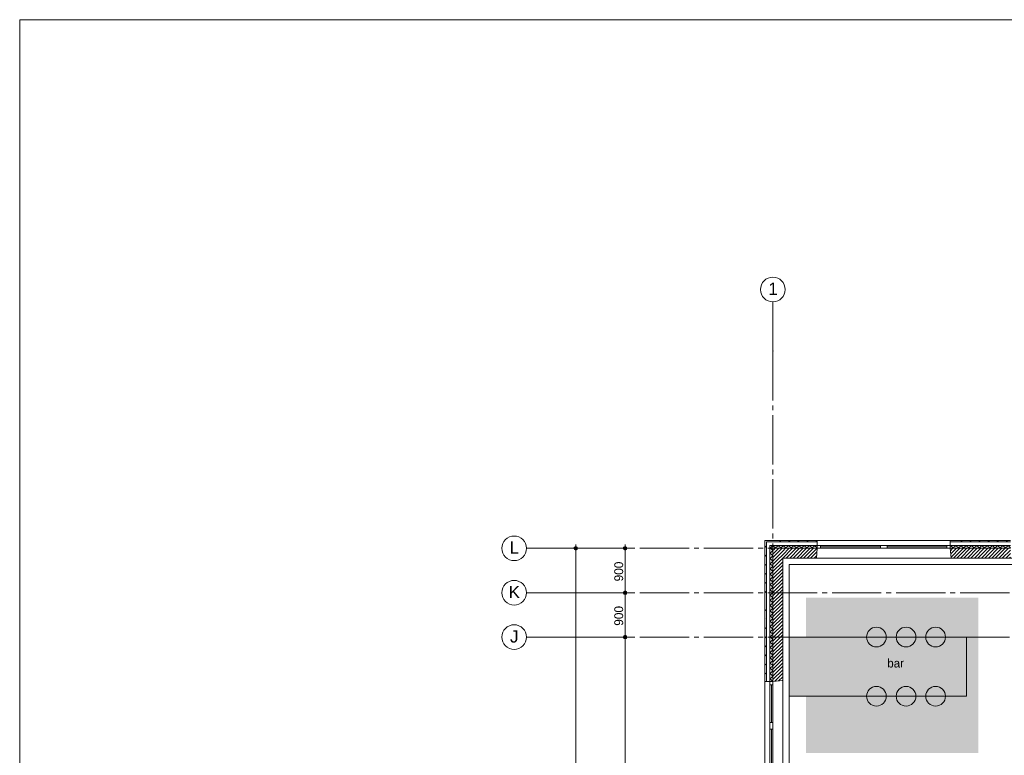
# Paper-space layout '19061B VOn 012b Plattegrond tweede verdieping' of a CAD drawing. Header units: millimetres. Extents: x 10 to 1052, y 0 to 594.
# Tile 11 of 50: x 10 to 210, y 435 to 584. Entities that reach past the tile are written whole.
import ezdxf
from ezdxf.xclip import XClip

# ---------------------------------------------------------------- set-up
doc = ezdxf.new("R2010")
doc.units = ezdxf.units.MM
doc.header["$MEASUREMENT"] = 0
doc.header["$XCLIPFRAME"] = 0
doc.linetypes.add('B0204', pattern=[13, 10, -1, 1, -1])
for name, color, linetype in [('21 Buitenwanden', 7, 'Continuous'), ('21 Buitenwanden Doorsnede-arcering', 7, 'Continuous'), ('21 Buitenwanden Laagscheidingslijnen', 7, 'Continuous'), ('21 Buitenwanden Ramen', 7, 'Continuous'), ('23 Vloeren', 7, 'Continuous'), ('67 Radiatoren - lijn', 7, 'Continuous'), ('82 Interieur', 7, 'Continuous'), ('A Maatvoering', 7, 'Continuous'), ('A Maatvoering 2D arcering', 7, 'Continuous'), ('A Stramien', 7, 'Continuous'), ('New_79 Vaste inrichting', 7, 'Continuous'), ('New_79 Vaste inrichting 2D arcering', 7, 'Continuous'), ('New_82 Interieur', 7, 'Continuous'), ('New_82 Interieur 2D arcering', 7, 'Continuous')]:
    doc.layers.add(name, color=color, linetype=linetype)
doc.styles.add('GENERATED_STYLE_4', font='txt')
doc.styles.add('GENERATED_STYLE_5', font='txt')
pattern_1 = [(45, (162.7604, 134.7577), (-1.838478, 1.838478), []), (45, (161.8411, 135.677), (-1.838478, 1.838478), [1.95, -0.65, 0, -0.65])]
pattern_2 = [(315, (162.7604, 134.7577), (0.5303301, 0.5303301), []), (45, (162.7604, 134.7577), (-0.5303301, 0.5303301), [])]
pattern_3 = [(45, (162.76037, 134.7577), (-0.3535534, 0.3535534), [])]
pattern_4 = [(225, (162.7604, 134.7577), (-0.5303301, 0.5303301), []), (315, (162.7604, 134.7577), (0.5303301, 0.5303301), [])]

# ---------------------------------------------------------------- blocks, each defined once
blk = doc.blocks.new('Drawing_2_1', base_point=(162.76, 134.76))
at = {"layer": '21 Buitenwanden Doorsnede-arcering', "linetype": 'Continuous', "lineweight": 0, "true_color": 0x000000}
h = blk.add_hatch(dxfattribs=at)
h.set_pattern_fill('160_Natuursteen_0001', color=18, style=0, pattern_type=2)
h.set_pattern_definition(pattern_1)
h.paths.add_polyline_path([(161.46, 478.36), (161.16, 478.36), (161.46, 478.06)])
h = blk.add_hatch(dxfattribs=at)
h.set_pattern_fill('160_Natuursteen_0001', color=18, style=0, pattern_type=2)
h.set_pattern_definition(pattern_1)
h.paths.add_polyline_path([(161.46, 478.06), (161.16, 478.36), (161.16, 478.06)])
h = blk.add_hatch(dxfattribs=at)
h.set_pattern_fill('160_Natuursteen_0001', color=18, style=0, pattern_type=2)
h.set_pattern_definition(pattern_1)
h.paths.add_polyline_path([(161.46, 478.06), (161.16, 478.06), (161.16, 449.76), (161.46, 449.76)])
h = blk.add_hatch(dxfattribs=at)
h.set_pattern_fill('160_Natuursteen_0001', color=18, style=0, pattern_type=2)
h.set_pattern_definition(pattern_1)
h.paths.add_polyline_path([(161.46, 478.06), (171.76, 478.06), (171.76, 478.36), (161.46, 478.36)])
h = blk.add_hatch(dxfattribs=at)
h.set_pattern_fill('160_Natuursteen_0001', color=18, style=0, pattern_type=2)
h.set_pattern_definition(pattern_1)
h.paths.add_polyline_path([(210.96, 478.36), (198.76, 478.36), (198.76, 478.06), (210.96, 478.06)])
h = blk.add_hatch(dxfattribs=at)
h.set_pattern_fill('415_Isolatie_ruit_0001', color=18, style=0, pattern_type=2)
h.set_pattern_definition(pattern_2)
h.paths.add_polyline_path([(162.76, 477.36), (162.16, 477.36), (162.76, 476.76)])
h = blk.add_hatch(dxfattribs=at)
h.set_pattern_fill('415_Isolatie_ruit_0001', color=18, style=0, pattern_type=2)
h.set_pattern_definition(pattern_2)
h.paths.add_polyline_path([(162.76, 476.76), (162.16, 477.36), (162.16, 476.76)])
h = blk.add_hatch(dxfattribs=at)
h.set_pattern_fill('415_Isolatie_ruit_0001', color=18, style=0, pattern_type=2)
h.set_pattern_definition(pattern_2)
h.paths.add_polyline_path([(162.16, 449.76), (162.76, 449.76), (162.76, 476.76), (162.16, 476.76)])
h = blk.add_hatch(dxfattribs=at)
h.set_pattern_fill('415_Isolatie_ruit_0001', color=18, style=0, pattern_type=2)
h.set_pattern_definition(pattern_4)
h.paths.add_polyline_path([(162.76, 477.36), (162.76, 476.76), (171.76, 476.76), (171.76, 477.36)])
h = blk.add_hatch(dxfattribs=at)
h.set_pattern_fill('220_Gewapend_beton___pre_2B', color=18, style=0, pattern_type=2)
h.set_pattern_definition(pattern_3)
h.paths.add_polyline_path([(164.76, 476.76), (162.76, 476.76), (164.76, 474.76)])
h = blk.add_hatch(dxfattribs=at)
h.set_pattern_fill('220_Gewapend_beton___pre_2B', color=18, style=0, pattern_type=2)
h.set_pattern_definition(pattern_3)
h.paths.add_polyline_path([(164.76, 474.76), (162.76, 476.76), (162.76, 474.76)])
h = blk.add_hatch(dxfattribs=at)
h.set_pattern_fill('220_Gewapend_beton___pre_2B', color=18, style=0, pattern_type=2)
h.set_pattern_definition(pattern_3)
h.paths.add_polyline_path([(164.76, 474.76), (171.59, 474.76), (171.76, 476.76), (164.76, 476.76)])
h = blk.add_hatch(dxfattribs=at)
h.set_pattern_fill('415_Isolatie_ruit_0001', color=18, style=0, pattern_type=2)
h.set_pattern_definition(pattern_4)
h.paths.add_polyline_path([(198.76, 477.36), (198.76, 476.76), (210.96, 476.76), (210.96, 477.36)])
h = blk.add_hatch(dxfattribs=at)
h.set_pattern_fill('220_Gewapend_beton___pre_2B', color=18, style=0, pattern_type=2)
h.set_pattern_definition(pattern_3)
h.paths.add_polyline_path([(210.96, 476.76), (198.76, 476.76), (198.94, 474.76), (210.96, 474.76)])
h = blk.add_hatch(dxfattribs=at)
h.set_pattern_fill('220_Gewapend_beton___pre_2B', color=18, style=0, pattern_type=2)
h.set_pattern_definition(pattern_3)
h.paths.add_polyline_path([(162.76, 449.76), (164.76, 449.93), (164.76, 474.76), (162.76, 474.76)])
at = {"layer": 'A Maatvoering 2D arcering', "linetype": 'Continuous', "lineweight": 0, "true_color": 0x000000}
for points in [[(122.39, 476.76), (122.41, 476.61), (122.5, 476.49), (122.62, 476.41), (122.76, 476.38), (122.9, 476.41), (123.03, 476.49), (123.11, 476.61), (123.14, 476.76), (123.11, 476.9), (123.03, 477.02), (122.9, 477.1), (122.76, 477.13), (122.62, 477.1), (122.5, 477.02), (122.41, 476.9)], [(132.39, 476.76), (132.41, 476.61), (132.5, 476.49), (132.62, 476.41), (132.76, 476.38), (132.9, 476.41), (133.03, 476.49), (133.11, 476.61), (133.14, 476.76), (133.11, 476.9), (133.03, 477.02), (132.9, 477.1), (132.76, 477.13), (132.62, 477.1), (132.5, 477.02), (132.41, 476.9)], [(132.39, 467.76), (132.41, 467.61), (132.5, 467.49), (132.62, 467.41), (132.76, 467.38), (132.9, 467.41), (133.03, 467.49), (133.11, 467.61), (133.14, 467.76), (133.11, 467.9), (133.03, 468.02), (132.9, 468.1), (132.76, 468.13), (132.62, 468.1), (132.5, 468.02), (132.41, 467.9)], [(132.39, 458.76), (132.41, 458.61), (132.5, 458.49), (132.62, 458.41), (132.76, 458.38), (132.9, 458.41), (133.03, 458.49), (133.11, 458.61), (133.14, 458.76), (133.11, 458.9), (133.03, 459.02), (132.9, 459.1), (132.76, 459.13), (132.62, 459.1), (132.5, 459.02), (132.41, 458.9)]]:
    blk.add_hatch(color=18, dxfattribs=at).paths.add_polyline_path(points)
at = {"layer": 'New_79 Vaste inrichting 2D arcering', "linetype": 'Continuous', "lineweight": 0, "true_color": 0xffffff}
blk.add_hatch(color=7, dxfattribs=at).paths.add_polyline_path([(166.06, 458.76), (166.06, 446.76), (202.06, 446.76), (202.06, 458.76)])
at = {"layer": 'New_82 Interieur 2D arcering', "linetype": 'Continuous', "lineweight": 0, "true_color": 0xc9b395}
blk.add_hatch(color=253, dxfattribs=at).paths.add_polyline_path([(204.46, 466.76), (169.46, 466.76), (169.46, 435.26), (204.46, 435.26)])
at = {"layer": '21 Buitenwanden', "color": 2, "linetype": 'Continuous', "lineweight": 0}
for p, q in [((171.76, 478.36), (171.76, 478.06)), ((198.76, 478.36), (198.76, 478.06)), ((161.16, 449.76), (161.46, 449.76))]:
    blk.add_line(p, q, dxfattribs=at)
at = {"layer": '21 Buitenwanden', "color": 9, "linetype": 'Continuous', "lineweight": 0}
for p, q in [((171.76, 478.06), (171.76, 477.36)), ((198.76, 478.06), (198.76, 477.36)), ((161.46, 449.76), (162.16, 449.76))]:
    blk.add_line(p, q, dxfattribs=at)
at = {"layer": '21 Buitenwanden', "color": 3, "linetype": 'Continuous', "lineweight": 0}
for p, q in [((171.76, 476.76), (171.59, 474.76)), ((198.76, 476.76), (198.94, 474.76)), ((162.76, 449.76), (164.76, 449.93))]:
    blk.add_line(p, q, dxfattribs=at)
at = {"layer": '21 Buitenwanden', "color": 1, "linetype": 'Continuous', "lineweight": 0}
for p, q in [((171.76, 477.36), (171.76, 476.76)), ((198.76, 477.36), (198.76, 476.76)), ((162.16, 449.76), (162.76, 449.76))]:
    blk.add_line(p, q, dxfattribs=at)
at = {"layer": '21 Buitenwanden', "color": 2, "linetype": 'Continuous', "lineweight": 0, "flags": 128}
for points in [[(161.16, 478.36), (161.46, 478.36)], [(161.16, 478.36), (161.16, 449.76)], [(171.76, 478.36), (161.46, 478.36)], [(210.96, 478.36), (198.76, 478.36)]]:
    blk.add_lwpolyline(points, dxfattribs=at)
at = {"layer": '21 Buitenwanden', "color": 3, "linetype": 'Continuous', "lineweight": 0, "flags": 128}
for points in [[(164.76, 449.93), (164.76, 474.76)], [(164.76, 474.76), (171.59, 474.76)], [(198.94, 474.76), (210.96, 474.76)]]:
    blk.add_lwpolyline(points, dxfattribs=at)
at = {"layer": '21 Buitenwanden Laagscheidingslijnen', "color": 2, "linetype": 'Continuous', "lineweight": 0}
for p, q in [((162.16, 478.06), (161.46, 478.06)), ((161.46, 478.06), (161.46, 477.36)), ((162.16, 478.06), (161.46, 478.06)), ((171.76, 478.06), (162.16, 478.06)), ((210.96, 478.06), (198.76, 478.06)), ((161.46, 477.36), (161.46, 449.76))]:
    blk.add_line(p, q, dxfattribs=at)
at = {"layer": '21 Buitenwanden Laagscheidingslijnen', "color": 1, "linetype": 'Continuous', "lineweight": 0}
for p, q in [((162.76, 477.36), (162.16, 477.36)), ((162.16, 477.36), (162.16, 476.76)), ((162.76, 477.36), (162.16, 477.36)), ((162.16, 476.76), (162.16, 449.76)), ((171.76, 477.36), (162.76, 477.36)), ((210.96, 477.36), (198.76, 477.36))]:
    blk.add_line(p, q, dxfattribs=at)
at = {"layer": '21 Buitenwanden Laagscheidingslijnen', "color": 3, "linetype": 'Continuous', "lineweight": 0}
for p, q in [((164.76, 476.76), (162.76, 476.76)), ((162.76, 476.76), (162.76, 474.76)), ((164.76, 476.76), (162.76, 476.76)), ((171.76, 476.76), (164.76, 476.76)), ((210.96, 476.76), (198.76, 476.76)), ((162.76, 474.76), (162.76, 449.76))]:
    blk.add_line(p, q, dxfattribs=at)
at = {"layer": '21 Buitenwanden Ramen', "color": 9, "linetype": 'Continuous', "lineweight": 0}
for p, q in [((185.26, 478.36), (171.76, 478.36)), ((171.76, 478.06), (171.76, 477.36)), ((198.76, 478.36), (185.26, 478.36)), ((198.76, 478.06), (198.76, 477.36)), ((185.93, 477.36), (198.09, 477.36)), ((198.09, 477.06), (185.93, 477.06)), ((198.09, 476.76), (185.93, 476.76)), ((185.26, 474.76), (171.59, 474.76)), ((198.94, 474.76), (185.26, 474.76)), ((161.16, 449.76), (161.16, 440.76)), ((161.46, 449.76), (162.16, 449.76)), ((164.76, 449.93), (164.76, 440.76)), ((162.16, 449.09), (162.16, 441.43)), ((162.46, 449.09), (162.46, 441.43)), ((162.76, 441.43), (162.76, 449.09)), ((161.16, 440.76), (161.16, 427.26)), ((164.76, 440.76), (164.76, 427.08))]:
    blk.add_line(p, q, dxfattribs=at)
at = {"layer": '21 Buitenwanden Ramen', "color": 2, "linetype": 'Continuous', "lineweight": 0}
for p, q in [((171.76, 478.36), (171.76, 478.06)), ((198.76, 478.36), (198.76, 478.06)), ((161.16, 449.76), (161.46, 449.76))]:
    blk.add_line(p, q, dxfattribs=at)
at = {"layer": '21 Buitenwanden Ramen', "color": 3, "linetype": 'Continuous', "lineweight": 0}
for p, q in [((171.76, 476.76), (171.59, 474.76)), ((198.76, 476.76), (198.94, 474.76)), ((162.76, 449.76), (164.76, 449.93))]:
    blk.add_line(p, q, dxfattribs=at)
at = {"layer": '21 Buitenwanden Ramen', "color": 1, "linetype": 'Continuous', "lineweight": 0}
for p, q in [((172.43, 477.36), (171.76, 477.36)), ((171.76, 477.36), (171.76, 476.76)), ((171.76, 477.36), (171.76, 476.76)), ((171.76, 476.76), (172.43, 476.76)), ((172.43, 476.76), (172.43, 477.36)), ((184.59, 477.36), (172.43, 477.36)), ((184.59, 477.06), (172.43, 477.06)), ((172.43, 476.76), (184.59, 476.76)), ((185.26, 477.36), (184.59, 477.36)), ((184.59, 477.36), (184.59, 476.76)), ((184.59, 476.76), (185.26, 476.76)), ((185.26, 477.36), (185.93, 477.36)), ((185.93, 476.76), (185.26, 476.76)), ((185.93, 477.36), (185.93, 476.76)), ((198.09, 476.76), (198.09, 477.36)), ((198.09, 477.36), (198.76, 477.36)), ((198.76, 476.76), (198.09, 476.76)), ((198.76, 477.36), (198.76, 476.76)), ((198.76, 477.36), (198.76, 476.76)), ((162.16, 449.76), (162.16, 449.09)), ((162.16, 449.76), (162.76, 449.76)), ((162.16, 449.76), (162.76, 449.76)), ((162.76, 449.09), (162.76, 449.76)), ((162.16, 449.09), (162.76, 449.09)), ((162.76, 441.43), (162.16, 441.43)), ((162.16, 441.43), (162.16, 440.76)), ((162.16, 440.76), (162.16, 440.09)), ((162.16, 440.09), (162.76, 440.09)), ((162.16, 440.09), (162.16, 427.93)), ((162.46, 440.09), (162.46, 427.93)), ((162.76, 440.76), (162.76, 441.43)), ((162.76, 440.09), (162.76, 440.76)), ((162.76, 427.93), (162.76, 440.09))]:
    blk.add_line(p, q, dxfattribs=at)
at = {"layer": '23 Vloeren', "color": 1, "linetype": 'Continuous', "lineweight": 0, "flags": 128}
blk.add_lwpolyline([(808.76, 465.76), (380.76, 465.76), (380.76, 450.76), (286.76, 450.76), (286.76, 420.26), (250.56, 420.26), (250.56, 436.78), (234.26, 436.78), (234.26, 458.76), (286.76, 458.76), (286.76, 474.76), (234.26, 474.76), (164.76, 474.76), (164.76, 136.76)], dxfattribs=at)
at = {"layer": '67 Radiatoren - lijn', "color": 9, "linetype": 'Continuous', "lineweight": 0, "flags": 128}
blk.add_lwpolyline([(285.46, 459.26), (285.46, 473.46), (166.06, 473.46), (166.06, 138.06), (207.76, 138.06)], dxfattribs=at)
at = {"layer": 'A Maatvoering', "color": 1, "linetype": 'Continuous', "lineweight": 0}
for p, q in [((121.35, 476.76), (122.39, 476.76)), ((122.76, 477.51), (122.76, 477.13)), ((122.76, 476.38), (122.76, 135.13)), ((123.14, 476.76), (124.17, 476.76)), ((131.35, 476.76), (132.39, 476.76)), ((132.76, 477.51), (132.76, 477.13)), ((132.76, 476.38), (132.76, 468.13)), ((133.14, 476.76), (134.17, 476.76)), ((131.35, 467.76), (132.39, 467.76)), ((133.14, 467.76), (134.17, 467.76)), ((132.76, 467.38), (132.76, 459.13)), ((131.35, 458.76), (132.39, 458.76)), ((132.76, 458.38), (132.76, 405.13)), ((133.14, 458.76), (134.17, 458.76))]:
    blk.add_line(p, q, dxfattribs=at)
for centre in [(122.76, 476.76), (132.76, 476.76), (132.76, 467.76), (132.76, 458.76)]:
    blk.add_circle(centre, 0.375, dxfattribs=at)
at = {"layer": 'A Stramien', "color": 9, "linetype": 'B0204', "lineweight": 0}
for p, q in [((162.76, 516.76), (162.76, 526.76)), ((162.76, 516.76), (162.76, 94.76)), ((122.76, 476.76), (112.76, 476.76)), ((122.76, 476.76), (850.76, 476.76)), ((122.76, 467.76), (112.76, 467.76)), ((122.76, 467.76), (850.76, 467.76)), ((122.76, 458.76), (112.76, 458.76)), ((122.76, 458.76), (850.76, 458.76))]:
    blk.add_line(p, q, dxfattribs=at)
at = {"layer": 'A Stramien', "color": 2, "linetype": 'Continuous', "lineweight": 0, "flags": 128}
for points in [[(162.76, 526.76, 1), (162.76, 531.76, 1)], [(112.76, 476.76, 1), (107.76, 476.76, 1)], [(112.76, 467.76, 1), (107.76, 467.76, 1)], [(112.76, 458.76, 1), (107.76, 458.76, 1)]]:
    blk.add_lwpolyline(points, format="xyb", close=True, dxfattribs=at)
at = {"layer": 'A Stramien', "color": 9, "linetype": 'B0204', "lineweight": 0}
for p in [(162.76, 516.76), (162.76, 516.76), (122.76, 476.76), (122.76, 476.76), (122.76, 467.76), (122.76, 467.76), (122.76, 458.76), (122.76, 458.76)]:
    blk.add_point(p, dxfattribs=at)
at = {"layer": 'New_79 Vaste inrichting', "color": 1, "linetype": 'Continuous', "lineweight": 0, "flags": 128}
blk.add_lwpolyline([(166.06, 458.76), (166.06, 446.76), (202.06, 446.76), (202.06, 458.76)], close=True, dxfattribs=at)
at = {"layer": 'New_82 Interieur', "color": 1, "linetype": 'Continuous', "lineweight": 0, "flags": 128}
for points in [[(181.78, 458.76, 1), (185.78, 458.76, 1)], [(187.78, 458.76, 1), (191.78, 458.76, 1)], [(193.78, 458.76, 1), (197.78, 458.76, 1)], [(181.78, 446.76, -1), (185.78, 446.76, -1)], [(187.78, 446.76, -1), (191.78, 446.76, -1)], [(193.78, 446.76, -1), (197.78, 446.76, -1)]]:
    blk.add_lwpolyline(points, format="xyb", close=True, dxfattribs=at)
at = {"layer": '82 Interieur', "color": 9, "linetype": 'Continuous', "lineweight": 0, "insert": (187.67, 452.56), "char_height": 1.75, "attachment_point": 8, "style": 'GENERATED_STYLE_5'}
blk.add_mtext('\\A1;{\\pqc;\\fSanuk-Regular|b0|i0|c0|p2;bar}', dxfattribs=at)
at = {"layer": 'A Maatvoering', "color": 2, "linetype": 'Continuous', "lineweight": 0, "char_height": 1.8, "width": 4.4105, "attachment_point": 7, "rotation": 90, "style": 'GENERATED_STYLE_5'}
for insert in [(132.4, 470.05), (132.4, 461.05)]:
    blk.add_mtext('\\A1;{\\pql;\\fSanuk-Regular|b0|i0|c0|p2;900}', dxfattribs=dict(at, insert=insert))
at = {"layer": 'A Stramien', "color": 2, "linetype": 'Continuous', "lineweight": 0, "char_height": 2.5, "attachment_point": 4, "style": 'GENERATED_STYLE_4'}
for s, insert in [('\\A1;{\\pql;\\pt0;\\fArial|b0|i0|c0|p38;1}', (161.81, 529.4)), ('\\A1;{\\pql;\\pt0;\\fArial|b0|i0|c0|p38;L}', (109.31, 476.9)), ('\\A1;{\\pql;\\pt0;\\fArial|b0|i0|c0|p38;K}', (109.12, 467.9)), ('\\A1;{\\pql;\\pt0;\\fArial|b0|i0|c0|p38;J}', (109.4, 458.88))]:
    blk.add_mtext(s, dxfattribs=dict(at, insert=insert))

psp = doc.layouts.new('19061B VOn 012b Plattegrond tweede verdieping')

# ---------------------------------------------------------------- linework, layer by layer
at = {"color": 1, "linetype": 'Continuous', "lineweight": 0, "flags": 128}
psp.add_lwpolyline([(9.91, 584), (911.83, 584), (911.83, 10), (9.91, 10)], close=True, dxfattribs=at)

# ---------------------------------------------------------------- next in the draw order: block references
at = {"color": 4, "linetype": 'Continuous', "lineweight": 0}
ref = psp.add_blockref('Drawing_2_1', (162.76, 134.76), dxfattribs=at)
XClip(ref).set_block_clipping_path([(63.602702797, 41.749456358), (869.5607390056, 554.9340651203)])

doc.saveas('drawing.dxf')
